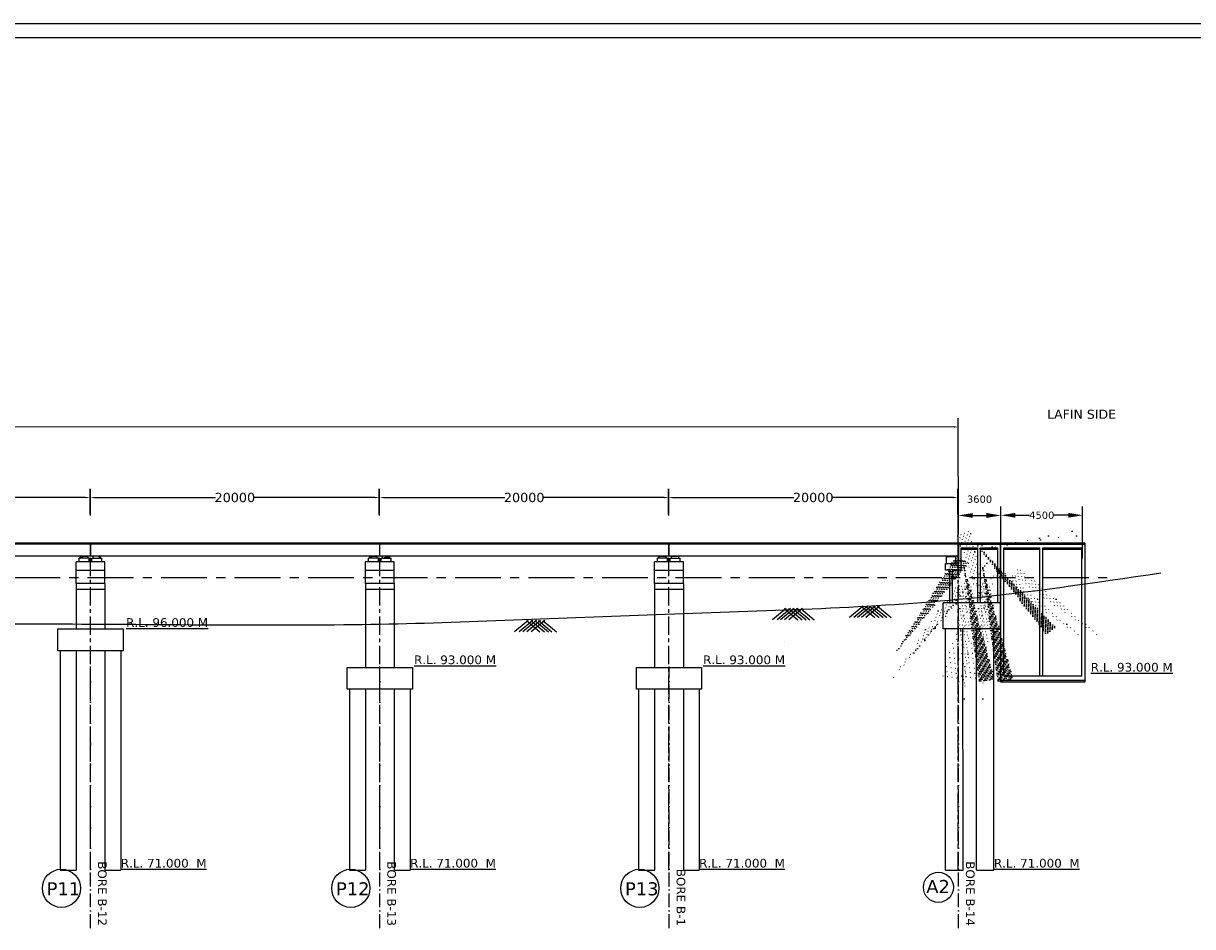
# Model space of a CAD drawing. Header units: millimetres. Extents: x -7746077780 to -3844657605, y -13315294818 to -6656873469.
# Tile 49 of 130: x -3872018682 to -3871978270, y -6657881999 to -6657850798. Entities that reach past the tile are written whole.
import ezdxf

# ---------------------------------------------------------------- set-up
doc = ezdxf.new("R2010")
doc.units = ezdxf.units.MM
doc.header["$MEASUREMENT"] = 0
doc.header["$PDMODE"] = 2
doc.linetypes.add('ACAD_ISO10W100', pattern=[18, 12, -3, 0, -3])
doc.linetypes.add('CENTER', pattern=[50.800000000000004, 31.75, -6.35, 6.35, -6.35])
for name, color, linetype in [('GROUND_LVL', 114, 'Continuous'), ('H.F.L.', 7, 'Continuous'), ('SECTION', 7, 'Continuous'), ('TEX', 6, 'Continuous'), ('TEXT', 7, 'Continuous')]:
    doc.layers.add(name, color=color, linetype=linetype)
doc.styles.get("Standard").update_dxf_attribs({"font": 'verdana.ttf', "height": 250})
doc.dimstyles.new('Copy of ISO-25--------4', dxfattribs={"dimtxt": 200, "dimasz": 150, "dimexe": 300, "dimexo": 300, "dimgap": 0.02, "dimtad": 0, "dimtih": 1, "dimtoh": 1, "dimdec": 0, "dimlfac": 4, "dimdsep": 46, "dimtxsty": 'Standard', "dimcen": 150, "dimclrd": 1, "dimclre": 1, "dimclrt": 1, "dimadec": 0, "dimazin": 0, "dimtfac": 1, "dimtdec": 0, "dimtmove": 2, "dimatfit": 3, "dimfxl": 0, "dimarcsym": 0})

# ---------------------------------------------------------------- blocks, each defined once
blk = doc.blocks.new('*D535')
at = {"layer": 'Defpoints', "color": 0, "ltscale": 20, "transparency": 16777216}
for p in [(-3871984897.550742, -6657867795.828533), (-3871986371.410625, -6657869567.013344), (-3871984897.550742, -6657870407.270473)]:
    blk.add_point(p, dxfattribs=at)
at = {"layer": 'TEX', "color": 1, "lineweight": -2, "ltscale": 20, "transparency": 16777216}
for p, q in [((-3871986371.410625, -6657869267.013344), (-3871986371.410625, -6657867495.828533)), ((-3871985871.410625, -6657867795.828533), (-3871985397.550742, -6657867795.828533)), ((-3871984897.550742, -6657870107.270473), (-3871984897.550742, -6657867495.828533))]:
    blk.add_line(p, q, dxfattribs=at)
at = {"layer": 'TEX', "color": 1, "ltscale": 20, "transparency": 16777216}
for points in [[(-3871985871.410625, -6657867712.4952), (-3871985871.410625, -6657867879.161866), (-3871986371.410625, -6657867795.828533)], [(-3871985397.550742, -6657867712.4952), (-3871985397.550742, -6657867879.161866), (-3871984897.550742, -6657867795.828533)]]:
    blk.add_solid(points, dxfattribs=at)
at = {"layer": 'TEX', "color": 1, "ltscale": 20, "transparency": 16777216, "insert": (-3871985634.480683, -6657867235.408862), "char_height": 250, "attachment_point": 5}
blk.add_mtext('3600', dxfattribs=at)
blk = doc.blocks.new('*D536')
at = {"layer": 'Defpoints', "color": 0, "ltscale": 20, "transparency": 16777216}
for p in [(-3871984897.550742, -6657867795.828533), (-3871982070.83326, -6657867789.879396), (-3871982070.83326, -6657869566.779974)]:
    blk.add_point(p, dxfattribs=at)
at = {"layer": 'TEX', "color": 1, "lineweight": -2, "ltscale": 20, "transparency": 16777216}
for p, q in [((-3871984897.550742, -6657867495.828533), (-3871984897.550742, -6657867489.879396)), ((-3871984397.550742, -6657867789.879396), (-3871983903.621, -6657867789.879396)), ((-3871982570.83326, -6657867789.879396), (-3871983064.763001, -6657867789.879396)), ((-3871982070.83326, -6657869266.779974), (-3871982070.83326, -6657867489.879396))]:
    blk.add_line(p, q, dxfattribs=at)
at = {"layer": 'TEX', "color": 1, "ltscale": 20, "transparency": 16777216}
for points in [[(-3871984397.550742, -6657867706.546063), (-3871984397.550742, -6657867873.212729), (-3871984897.550742, -6657867789.879396)], [(-3871982570.83326, -6657867706.546063), (-3871982570.83326, -6657867873.212729), (-3871982070.83326, -6657867789.879396)]]:
    blk.add_solid(points, dxfattribs=at)
at = {"layer": 'TEX', "color": 1, "ltscale": 20, "transparency": 16777216, "insert": (-3871983484.192, -6657867789.879396), "char_height": 250, "attachment_point": 5}
blk.add_mtext('4500', dxfattribs=at)
blk = doc.blocks.new('*D626')
at = {"layer": 'Defpoints', "color": 0, "ltscale": 20, "transparency": 16777216}
for p in [(-3872016379.489106, -6657867177.984943), (-3872026368.083372, -6657868099.06658), (-3872016379.489106, -6657868067.984943)]:
    blk.add_point(p, dxfattribs=at)
at = {"layer": 'TEX', "color": 1, "lineweight": -2, "ltscale": 20, "transparency": 16777216}
for p, q in [((-3872026368.083372, -6657867799.06658), (-3872026368.083372, -6657866877.984943)), ((-3872016379.489106, -6657867767.984943), (-3872016379.489106, -6657866877.984943)), ((-3872026218.083372, -6657867177.984943), (-3872022044.502998, -6657867177.984943)), ((-3872016529.489106, -6657867177.984943), (-3872020703.069479, -6657867177.984943))]:
    blk.add_line(p, q, dxfattribs=at)
at = {"layer": 'TEX', "color": 1, "ltscale": 20, "transparency": 16777216}
for points in [[(-3872026218.083372, -6657867152.984943), (-3872026218.083372, -6657867202.984943), (-3872026368.083372, -6657867177.984943)], [(-3872016529.489106, -6657867152.984943), (-3872016529.489106, -6657867202.984943), (-3872016379.489106, -6657867177.984943)]]:
    blk.add_solid(points, dxfattribs=at)
at = {"layer": 'TEX', "color": 1, "ltscale": 20, "transparency": 16777216, "insert": (-3872021373.786239, -6657867177.984943), "char_height": 250, "width": 3757.989820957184, "attachment_point": 5}
blk.add_mtext('{\\H1.2857x;20000}', dxfattribs=at)
blk = doc.blocks.new('*D627')
at = {"layer": 'Defpoints', "color": 0, "ltscale": 20, "transparency": 16777216}
for p in [(-3872006379.489105, -6657867177.984938), (-3872016368.083372, -6657868099.066574), (-3872006379.489105, -6657868067.984938)]:
    blk.add_point(p, dxfattribs=at)
at = {"layer": 'TEX', "color": 1, "lineweight": -2, "ltscale": 20, "transparency": 16777216}
for p, q in [((-3872016368.083372, -6657867799.066574), (-3872016368.083372, -6657866877.984938)), ((-3872006379.489105, -6657867767.984938), (-3872006379.489105, -6657866877.984938)), ((-3872016218.083372, -6657867177.984938), (-3872012044.502998, -6657867177.984938)), ((-3872006529.489105, -6657867177.984938), (-3872010703.069479, -6657867177.984938))]:
    blk.add_line(p, q, dxfattribs=at)
at = {"layer": 'TEX', "color": 1, "ltscale": 20, "transparency": 16777216}
for points in [[(-3872016218.083372, -6657867152.984938), (-3872016218.083372, -6657867202.984938), (-3872016368.083372, -6657867177.984938)], [(-3872006529.489105, -6657867152.984938), (-3872006529.489105, -6657867202.984938), (-3872006379.489105, -6657867177.984938)]]:
    blk.add_solid(points, dxfattribs=at)
at = {"layer": 'TEX', "color": 1, "ltscale": 20, "transparency": 16777216, "insert": (-3872011373.786239, -6657867177.984938), "char_height": 250, "width": 3757.989820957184, "attachment_point": 5}
blk.add_mtext('{\\H1.2857x;20000}', dxfattribs=at)
blk = doc.blocks.new('*D628')
at = {"layer": 'Defpoints', "color": 0, "ltscale": 20, "transparency": 16777216}
for p in [(-3871996379.489105, -6657867177.984939), (-3872006368.083372, -6657868099.066575), (-3871996379.489105, -6657868067.984939)]:
    blk.add_point(p, dxfattribs=at)
at = {"layer": 'TEX', "color": 1, "lineweight": -2, "ltscale": 20, "transparency": 16777216}
for p, q in [((-3872006368.083372, -6657867799.066575), (-3872006368.083372, -6657866877.984939)), ((-3871996379.489105, -6657867767.984939), (-3871996379.489105, -6657866877.984939)), ((-3872006218.083372, -6657867177.984939), (-3872002044.502998, -6657867177.984939)), ((-3871996529.489105, -6657867177.984939), (-3872000703.069479, -6657867177.984939))]:
    blk.add_line(p, q, dxfattribs=at)
at = {"layer": 'TEX', "color": 1, "ltscale": 20, "transparency": 16777216}
for points in [[(-3872006218.083372, -6657867152.984939), (-3872006218.083372, -6657867202.984939), (-3872006368.083372, -6657867177.984939)], [(-3871996529.489105, -6657867152.984939), (-3871996529.489105, -6657867202.984939), (-3871996379.489105, -6657867177.984939)]]:
    blk.add_solid(points, dxfattribs=at)
at = {"layer": 'TEX', "color": 1, "ltscale": 20, "transparency": 16777216, "insert": (-3872001373.786239, -6657867177.984939), "char_height": 250, "width": 3757.989820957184, "attachment_point": 5}
blk.add_mtext('{\\H1.2857x;20000}', dxfattribs=at)
blk = doc.blocks.new('*D629')
at = {"layer": 'Defpoints', "color": 0, "ltscale": 20, "transparency": 16777216}
for p in [(-3871986389.489078, -6657867177.984943), (-3871996378.083344, -6657868099.06658), (-3871986389.489078, -6657868067.984943)]:
    blk.add_point(p, dxfattribs=at)
at = {"layer": 'TEX', "color": 1, "lineweight": -2, "ltscale": 20, "transparency": 16777216}
for p, q in [((-3871996378.083344, -6657867799.06658), (-3871996378.083344, -6657866877.984943)), ((-3871986389.489078, -6657867767.984943), (-3871986389.489078, -6657866877.984943)), ((-3871996228.083344, -6657867177.984943), (-3871992054.502971, -6657867177.984943)), ((-3871986539.489078, -6657867177.984943), (-3871990713.069451, -6657867177.984943))]:
    blk.add_line(p, q, dxfattribs=at)
at = {"layer": 'TEX', "color": 1, "ltscale": 20, "transparency": 16777216}
for points in [[(-3871996228.083344, -6657867152.984943), (-3871996228.083344, -6657867202.984943), (-3871996378.083344, -6657867177.984943)], [(-3871986539.489078, -6657867152.984943), (-3871986539.489078, -6657867202.984943), (-3871986389.489078, -6657867177.984943)]]:
    blk.add_solid(points, dxfattribs=at)
at = {"layer": 'TEX', "color": 1, "ltscale": 20, "transparency": 16777216, "insert": (-3871991383.786211, -6657867177.984943), "char_height": 250, "width": 3757.989820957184, "attachment_point": 5}
blk.add_mtext('{\\H1.2857x;20000}', dxfattribs=at)
blk = doc.blocks.new('*D630')
at = {"layer": 'Defpoints', "color": 0, "ltscale": 20, "transparency": 16777216}
for p in [(-3871986367.617583, -6657864737.818651), (-3872126350.004935, -6657868789.066581), (-3871986366.533581, -6657868751.258024)]:
    blk.add_point(p, dxfattribs=at)
at = {"layer": 'TEX', "color": 1, "lineweight": -2, "ltscale": 20, "transparency": 16777216}
for p, q in [((-3872126350.085963, -6657868489.066592), (-3872126351.169965, -6657864475.627217)), ((-3871986366.614609, -6657868451.258036), (-3871986367.698611, -6657864437.818662)), ((-3872126201.088942, -6657864775.586693), (-3872076129.18158, -6657864762.062621)), ((-3871986517.617577, -6657864737.859165), (-3872036589.524941, -6657864751.383237))]:
    blk.add_line(p, q, dxfattribs=at)
at = {"layer": 'TEX', "color": 1, "ltscale": 20, "transparency": 16777216}
for points in [[(-3872126201.095694, -6657864750.586694), (-3872126201.08219, -6657864800.586692), (-3872126351.088937, -6657864775.627207)], [(-3871986517.624329, -6657864712.859166), (-3871986517.610825, -6657864762.859164), (-3871986367.617583, -6657864737.818651)]]:
    blk.add_solid(points, dxfattribs=at)
at = {"layer": 'TEX', "color": 1, "ltscale": 20, "transparency": 16777216, "insert": (-3872056359.35326, -6657864756.722929), "char_height": 250, "width": 54045.81381654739, "attachment_point": 5}
blk.add_mtext('{\\H2.2857x;TOTAL LENGTH OF BRIDGE BETWEEN FACE OF DIRT WALL = 280.000 M. ( 14 SPAN OF 20.000 M. )}', dxfattribs=at)

msp = doc.modelspace()

# ---------------------------------------------------------------- hatches: boundary and pattern name
at = {"linetype": 'Continuous', "ltscale": 0.05}
h = msp.add_hatch(dxfattribs=at)
h.set_pattern_fill('ANSI31', color=252, scale=100, style=0)
h.set_pattern_definition([(45, (-671753.3322410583, -638373.7280750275), (-8.838834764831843, 8.838834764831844), [])])
h.paths.add_polyline_path([(-3872016456.42355, -6657869201.513692), (-3872016456.42355, -6657869276.513692), (-3872016631.42355, -6657869276.51369), (-3872016631.42355, -6657869201.51369)])
h.paths.add_polyline_path([(-3872016631.42355, -6657869276.513692), (-3872016706.42355, -6657869276.513692), (-3872016706.42355, -6657869201.51369), (-3872016631.42355, -6657869201.51369)])
h = msp.add_hatch(dxfattribs=at)
h.set_pattern_fill('ANSI31', color=252, scale=100, style=0)
h.set_pattern_definition([(45.00000000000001, (-1935484086.260648, -3329047753.797574), (-8.838834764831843, 8.838834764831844), [])])
h.paths.add_polyline_path([(-3872016266.397799, -6657869201.513692), (-3872016266.397799, -6657869276.513692), (-3872016091.397799, -6657869276.51369), (-3872016091.397799, -6657869201.51369)])
h.paths.add_polyline_path([(-3872016091.397799, -6657869276.513692), (-3872016016.397799, -6657869276.513692), (-3872016016.397799, -6657869201.51369), (-3872016091.397799, -6657869201.51369)])
h = msp.add_hatch(dxfattribs=at)
h.set_pattern_fill('ANSI31', color=252, scale=100, style=0)
h.set_pattern_definition([(45, (-661753.3322410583, -638373.7280435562), (-8.838834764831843, 8.838834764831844), [])])
h.paths.add_polyline_path([(-3872006456.42355, -6657869201.51366), (-3872006456.42355, -6657869276.51366), (-3872006631.42355, -6657869276.513659), (-3872006631.42355, -6657869201.513659)])
h.paths.add_polyline_path([(-3872006631.42355, -6657869276.51366), (-3872006706.42355, -6657869276.51366), (-3872006706.42355, -6657869201.513659), (-3872006631.42355, -6657869201.513659)])
h = msp.add_hatch(dxfattribs=at)
h.set_pattern_fill('ANSI31', color=252, scale=100, style=0)
h.set_pattern_definition([(45.00000000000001, (-1935474086.260648, -3329047753.797543), (-8.838834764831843, 8.838834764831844), [])])
h.paths.add_polyline_path([(-3872006266.397799, -6657869201.51366), (-3872006266.397799, -6657869276.51366), (-3872006091.397799, -6657869276.513659), (-3872006091.397799, -6657869201.513659)])
h.paths.add_polyline_path([(-3872006091.397799, -6657869276.51366), (-3872006016.397799, -6657869276.51366), (-3872006016.397799, -6657869201.513659), (-3872006091.397799, -6657869201.513659)])
h = msp.add_hatch(dxfattribs=at)
h.set_pattern_fill('ANSI31', color=252, scale=100, style=0)
h.set_pattern_definition([(45, (-651763.332212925, -638373.7280445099), (-8.838834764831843, 8.838834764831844), [])])
h.paths.add_polyline_path([(-3871996466.423522, -6657869201.513661), (-3871996466.423522, -6657869276.513661), (-3871996641.423522, -6657869276.513659), (-3871996641.423522, -6657869201.513659)])
h.paths.add_polyline_path([(-3871996641.423522, -6657869276.513661), (-3871996716.423522, -6657869276.513661), (-3871996716.423522, -6657869201.513659), (-3871996641.423522, -6657869201.513659)])
h = msp.add_hatch(dxfattribs=at)
h.set_pattern_fill('ANSI31', color=252, scale=100, style=0)
h.set_pattern_definition([(45.00000000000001, (-1935464096.26062, -3329047753.797544), (-8.838834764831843, 8.838834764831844), [])])
h.paths.add_polyline_path([(-3871996276.39777, -6657869201.513661), (-3871996276.39777, -6657869276.513661), (-3871996101.39777, -6657869276.513659), (-3871996101.39777, -6657869201.513659)])
h.paths.add_polyline_path([(-3871996101.39777, -6657869276.513661), (-3871996026.39777, -6657869276.513661), (-3871996026.39777, -6657869201.513659), (-3871996101.39777, -6657869201.513659)])
for points in [[(-3871986716.706378, -6657869201.513661), (-3871986616.706377, -6657869201.51366), (-3871986616.706378, -6657869223.51366), (-3871986716.706378, -6657869223.51366)], [(-3871986516.706377, -6657869201.513661), (-3871986616.706377, -6657869201.51366), (-3871986616.706377, -6657869223.51366), (-3871986516.706377, -6657869223.51366)]]:
    msp.add_hatch(color=251, dxfattribs=at).paths.add_polyline_path(points)
at = {"layer": 'TEX', "ltscale": 20}
h = msp.add_hatch(dxfattribs=at)
h.set_pattern_fill('AR-CONC', color=251, scale=15, style=0)
h.set_pattern_definition([(49.99999999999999, (41171.31853437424, -605232.241350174), (107.589027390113, -9.412820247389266), [11.25, -123.75]), (355, (41171.31853437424, -605232.241350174), (-20.81270004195, 112.8288200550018), [9, -99]), (100.45144446, (41180.28428649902, -605233.0257520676), (86.77632700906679, 103.4159986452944), [9.561028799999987, -105.1713167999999]), (46.18420000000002, (41171.31853437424, -605202.241350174), (160.0861996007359, -24.82789211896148), [16.87499999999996, -185.6249999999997]), (96.63563549, (41184.6590461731, -605204.3103466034), (140.1992918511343, 146.1177901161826), [14.3415513, -157.757064]), (351.1841639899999, (41171.31853437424, -605202.241350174), (140.199291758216, 146.1177900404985), [13.5, -148.50000015]), (21, (41186.31853437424, -605209.741350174), (89.53605781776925, -60.39283359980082), [11.25, -123.75]), (326.0000000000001, (41186.31853437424, -605209.741350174), (36.49729978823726, 108.772506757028), [9, -99]), (71.45144474, (41193.77987241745, -605214.7740859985), (126.0333565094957, 48.37967292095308), [9.5610285, -105.1713168]), (37.50000000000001, (41171.31853437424, -605232.241350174), (1.8239782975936, 49.93407807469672), [0, -97.8, 0, -100.5, 0, -99.375]), (7.499999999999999, (41171.31853437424, -605232.241350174), (39.46043061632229, 59.16175678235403), [0, -57.3, 0, -95.55, 0, -37.875]), (327.5, (41137.86853456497, -605232.241350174), (80.07336542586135, -3.383230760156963), [0, -37.5, 0, -117, 0, -155.25]), (317.5, (41122.86853456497, -605232.241350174), (87.47792540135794, 15.01574734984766), [0, -48.75, 0, -77.69999999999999, 0, -110.25])])
h.paths.add_polyline_path([(-3871985709.66342, -6657868913.780752), (-3871986266.53358, -6657868913.780751), (-3871986266.533486, -6657868963.780752), (-3871985709.663416, -6657868963.780752)])
h = msp.add_hatch(dxfattribs=at)
h.set_pattern_fill('AR-CONC', color=251, scale=15, style=0)
h.set_pattern_definition([(49.99999999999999, (41815.30234050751, -605232.2034330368), (107.589027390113, -9.412820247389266), [11.25, -123.75]), (355, (41815.30234050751, -605232.2034330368), (-20.81270004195, 112.8288200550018), [9, -99]), (100.45144446, (41824.26809263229, -605232.9878349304), (86.77632700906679, 103.4159986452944), [9.561028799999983, -105.1713167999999]), (46.18420000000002, (41815.30234050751, -605202.2034330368), (160.0861996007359, -24.82789211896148), [16.87499999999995, -185.6249999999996]), (96.63563549, (41828.64285230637, -605204.2724294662), (140.1992918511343, 146.1177901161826), [14.3415513, -157.757064]), (351.1841639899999, (41815.30234050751, -605202.2034330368), (140.199291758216, 146.1177900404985), [13.5, -148.50000015]), (21, (41830.30234050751, -605209.7034330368), (89.53605781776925, -60.39283359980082), [11.25, -123.75]), (326.0000000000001, (41830.30234050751, -605209.7034330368), (36.49729978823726, 108.772506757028), [9, -99]), (71.45144474, (41837.76367855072, -605214.7361688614), (126.0333565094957, 48.37967292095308), [9.5610285, -105.1713168]), (37.50000000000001, (41815.30234050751, -605232.2034330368), (1.8239782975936, 49.93407807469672), [0, -97.8, 0, -100.5, 0, -99.375]), (7.499999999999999, (41815.30234050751, -605232.2034330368), (39.46043061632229, 59.16175678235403), [0, -57.3, 0, -95.55, 0, -37.875]), (327.5, (41781.85234069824, -605232.2034330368), (80.07336542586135, -3.383230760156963), [0, -37.5, 0, -117, 0, -155.25]), (317.5, (41766.85234069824, -605232.2034330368), (87.47792540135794, 15.01574734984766), [0, -48.75, 0, -77.69999999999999, 0, -110.25])])
h.paths.add_polyline_path([(-3871985065.679614, -6657868913.742835), (-3871985622.549774, -6657868913.742834), (-3871985622.54968, -6657868963.742835), (-3871985065.67961, -6657868963.742835)])
h = msp.add_hatch(dxfattribs=at)
h.set_pattern_fill('AR-CONC', color=251, scale=15, style=0)
h.set_pattern_definition([(130, (-5808009688.593239, -3329160627.147797), (-107.589027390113, -9.412820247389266), [11.25, -123.75]), (185, (-5808009688.593239, -3329160627.147797), (20.81270004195, 112.8288200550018), [9, -99]), (79.54860000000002, (-5808009697.55899, -3329160627.932198), (-86.77640725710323, 103.415931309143), [9.561028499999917, -105.1713167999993]), (133.8158, (-5808009688.593239, -3329160597.147797), (-160.0861572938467, -24.82785214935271), [16.875, -185.625]), (83.3644, (-5808009701.93375, -3329160599.216793), (-140.1994058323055, 146.1176806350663), [14.34154319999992, -157.7569499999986]), (188.8158, (-5808009688.593239, -3329160597.147797), (-140.1992917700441, 146.1177901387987), [13.49999999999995, -148.4999999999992]), (159, (-5808009703.593239, -3329160604.647797), (-89.53605781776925, -60.39283359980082), [11.25, -123.75]), (214, (-5808009703.593239, -3329160604.647797), (-36.49729978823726, 108.772506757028), [9, -99]), (108.5485999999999, (-5808009711.054573, -3329160609.680538), (-126.0333942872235, 48.37957450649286), [9.561028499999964, -105.1713167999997]), (142.5, (-5808009688.593239, -3329160627.147797), (-1.8239782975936, 49.93407807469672), [0, -97.8, 0, -100.5, 0, -99.375]), (172.5, (-5808009688.593239, -3329160627.147797), (-39.46043061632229, 59.16175678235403), [0, -57.3, 0, -95.55, 0, -37.875]), (212.5, (-5808009655.143238, -3329160627.147797), (-80.07336542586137, -3.38323076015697), [0, -37.4999999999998, 0, -116.9999999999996, 0, -155.2499999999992]), (222.5, (-5808009640.143238, -3329160627.147797), (-87.47792540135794, 15.01574734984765), [0, -48.75, 0, -77.69999999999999, 0, -110.25])])
h.paths.add_polyline_path([(-3871982847.550744, -6657868913.594892), (-3871982097.550745, -6657868913.78075), (-3871982097.550744, -6657868963.780749), (-3871983447.550745, -6657868963.780749), (-3871983447.550745, -6657868913.594892), (-3871982847.550744, -6657868913.780749)])
h.paths.add_polyline_path([(-3871983547.550745, -6657868913.780748), (-3871983547.550745, -6657868963.780748), (-3871984797.550741, -6657868963.780751), (-3871984797.550741, -6657868913.594892)])
h = msp.add_hatch(dxfattribs=at)
h.set_pattern_fill('AR-CONC', color=251, scale=15, style=0)
h.set_pattern_definition([(130, (-5808009688.593237, -3329160652.147799), (-107.589027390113, -9.412820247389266), [11.25, -123.75]), (185, (-5808009688.593237, -3329160652.147799), (20.81270004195, 112.8288200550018), [9, -99]), (79.54860000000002, (-5808009697.55899, -3329160652.932199), (-86.77640725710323, 103.415931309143), [9.561028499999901, -105.1713167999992]), (133.8158, (-5808009688.593237, -3329160622.147799), (-160.0861572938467, -24.82785214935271), [16.875, -185.625]), (83.3644, (-5808009701.93375, -3329160624.216794), (-140.1994058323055, 146.1176806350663), [14.3415431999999, -157.7569499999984]), (188.8158, (-5808009688.593237, -3329160622.147799), (-140.1992917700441, 146.1177901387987), [13.49999999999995, -148.4999999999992]), (159, (-5808009703.593237, -3329160629.647799), (-89.53605781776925, -60.39283359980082), [11.25, -123.75]), (214, (-5808009703.593237, -3329160629.647799), (-36.49729978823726, 108.772506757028), [9, -99]), (108.5485999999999, (-5808009711.054573, -3329160634.68054), (-126.0333942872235, 48.37957450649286), [9.561028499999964, -105.1713167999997]), (142.5, (-5808009688.593237, -3329160652.147799), (-1.8239782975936, 49.93407807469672), [0, -97.8, 0, -100.5, 0, -99.375]), (172.5, (-5808009688.593237, -3329160652.147799), (-39.46043061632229, 59.16175678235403), [0, -57.3, 0, -95.55, 0, -37.875]), (212.5, (-5808009655.143238, -3329160652.147799), (-80.07336542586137, -3.38323076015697), [0, -37.4999999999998, 0, -116.9999999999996, 0, -155.2499999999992]), (222.5, (-5808009640.143238, -3329160652.147799), (-87.47792540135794, 15.01574734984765), [0, -48.75, 0, -77.69999999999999, 0, -110.25])])
h.paths.add_polyline_path([(-3871981986.137475, -6657873551.258026), (-3871984897.55074, -6657873551.258024), (-3871984897.55074, -6657873501.258025), (-3871981986.137475, -6657873501.258025)])

# ---------------------------------------------------------------- linework, layer by layer
at = {"color": 252, "linetype": 'Continuous', "ltscale": 0.05}
for p, q in [((-3872016366.410647, -6657868751.491404), (-3872023856.410647, -6657868751.491404)), ((-3872016366.410648, -6657868789.066565), (-3872023856.410647, -6657868789.066563)), ((-3872016366.410675, -6657869201.303238), (-3872016366.410675, -6657868751.491412)), ((-3872016366.410667, -6657869201.303249), (-3872016366.410666, -6657868751.491412)), ((-3872016366.410646, -6657869201.513672), (-3872016366.410646, -6657868751.491404)), ((-3872013866.410648, -6657868751.491424), (-3872016356.410684, -6657868751.491423)), ((-3872016356.410683, -6657869201.5137), (-3872016356.410684, -6657868751.491426)), ((-3872013866.410647, -6657868751.491426), (-3872016356.410684, -6657868751.491426)), ((-3872013866.410649, -6657868789.066585), (-3872016356.410684, -6657868789.066586)), ((-3872013866.410648, -6657868789.066586), (-3872016356.410684, -6657868789.066586)), ((-3872016356.410675, -6657869201.513693), (-3872016356.410675, -6657868751.491426)), ((-3872006366.410647, -6657868751.491424), (-3872013856.410647, -6657868751.491424)), ((-3872006366.410648, -6657868789.066585), (-3872013856.410647, -6657868789.066583)), ((-3872006366.410675, -6657869201.303206), (-3872006366.410675, -6657868751.491381)), ((-3872006366.410667, -6657869201.303218), (-3872006366.410666, -6657868751.491381)), ((-3872006366.410646, -6657869201.513692), (-3872006366.410646, -6657868751.491424)), ((-3872003866.410648, -6657868751.491392), (-3872006356.410684, -6657868751.491391)), ((-3872003866.410647, -6657868751.491394), (-3872006356.410684, -6657868751.491394)), ((-3872006356.410683, -6657869201.513669), (-3872006356.410684, -6657868751.491395)), ((-3872003866.410649, -6657868789.066553), (-3872006356.410684, -6657868789.066554)), ((-3872003866.410648, -6657868789.066555), (-3872006356.410684, -6657868789.066555)), ((-3872006356.410675, -6657869201.513661), (-3872006356.410675, -6657868751.491395)), ((-3871996366.410647, -6657868751.491392), (-3872003856.410647, -6657868751.491392)), ((-3871996366.410648, -6657868789.066553), (-3872003856.410647, -6657868789.066551)), ((-3871996376.410647, -6657869201.303207), (-3871996376.410647, -6657868751.491382)), ((-3871996376.410639, -6657869201.303219), (-3871996376.410638, -6657868751.491382)), ((-3871996376.410618, -6657869201.51363), (-3871996376.410618, -6657868751.491362)), ((-3871993876.41062, -6657868751.491393), (-3871996366.410656, -6657868751.491392)), ((-3871993876.410619, -6657868751.491395), (-3871996366.410656, -6657868751.491395)), ((-3871993876.410621, -6657868789.066554), (-3871996366.410656, -6657868789.066555)), ((-3871993876.41062, -6657868789.066556), (-3871996366.410656, -6657868789.066556)), ((-3871996366.410655, -6657869201.51367), (-3871996366.410655, -6657868751.491396)), ((-3871996366.410646, -6657869201.513662), (-3871996366.410647, -6657868751.491396)), ((-3871986376.410619, -6657868751.491393), (-3871993866.410619, -6657868751.491393)), ((-3871986376.41062, -6657868789.066554), (-3871993866.410619, -6657868789.066552)), ((-3871986376.410618, -6657869201.513661), (-3871986376.410618, -6657868751.491393)), ((-3871984907.550742, -6657868751.258033), (-3871986366.533581, -6657868751.258031)), ((-3871984907.550739, -6657868788.83319), (-3871986366.533503, -6657868788.833189)), ((-3871981997.550745, -6657868751.258033), (-3871984897.550742, -6657868751.258033)), ((-3871981986.137473, -6657868788.833192), (-3871984897.550739, -6657868788.83319)), ((-3872016366.410647, -6657869201.513672), (-3872023856.410647, -6657869201.513674)), ((-3872016861.410676, -6657870151.35358), (-3872016861.410676, -6657869401.353581)), ((-3872015861.410674, -6657869401.353581), (-3872016861.410676, -6657869401.353581)), ((-3872016036.410675, -6657869401.353581), (-3872016811.410675, -6657869401.353581)), ((-3872016406.410675, -6657869276.51369), (-3872016756.436424, -6657869276.51369)), ((-3872016756.436424, -6657869401.353581), (-3872016756.436424, -6657869276.51369)), ((-3872016706.42355, -6657869276.51369), (-3872016706.42355, -6657869201.51369)), ((-3872016706.42355, -6657869201.51369), (-3872016456.423549, -6657869201.51369)), ((-3872016456.42355, -6657869276.513692), (-3872016456.42355, -6657869201.513692)), ((-3872016406.410675, -6657869401.353581), (-3872016406.410675, -6657869276.51369)), ((-3872013866.410648, -6657869201.513692), (-3872016356.410684, -6657869201.513692)), ((-3872013866.410647, -6657869201.513694), (-3872016356.410684, -6657869201.513694)), ((-3872016316.410673, -6657869276.51369), (-3872015966.384924, -6657869276.51369)), ((-3872016316.410673, -6657869401.353581), (-3872016316.410673, -6657869276.51369)), ((-3872016266.397799, -6657869276.513692), (-3872016266.397799, -6657869201.513692)), ((-3872016016.397799, -6657869276.51369), (-3872016016.397799, -6657869201.51369)), ((-3872015966.384924, -6657869401.353581), (-3872015966.384924, -6657869276.51369)), ((-3872015861.410674, -6657870151.353581), (-3872015861.410674, -6657869401.353581)), ((-3872006366.410647, -6657869201.513692), (-3872013856.410647, -6657869201.513694)), ((-3872006861.410676, -6657870151.353549), (-3872006861.410676, -6657869401.35355)), ((-3872005861.410674, -6657869401.35355), (-3872006861.410676, -6657869401.35355)), ((-3872006036.410675, -6657869401.35355), (-3872006811.410675, -6657869401.35355)), ((-3872006406.410675, -6657869276.513659), (-3872006756.436424, -6657869276.513659)), ((-3872006756.436424, -6657869401.35355), (-3872006756.436424, -6657869276.513659)), ((-3872006706.42355, -6657869276.513659), (-3872006706.42355, -6657869201.513659)), ((-3872006706.42355, -6657869201.513659), (-3872006456.423549, -6657869201.513659)), ((-3872006456.42355, -6657869276.51366), (-3872006456.42355, -6657869201.51366)), ((-3872006406.410675, -6657869401.35355), (-3872006406.410675, -6657869276.513659)), ((-3872003866.410648, -6657869201.51366), (-3872006356.410684, -6657869201.51366)), ((-3872003866.410647, -6657869201.513662), (-3872006356.410684, -6657869201.513662)), ((-3872006316.410673, -6657869276.513659), (-3872005966.384924, -6657869276.513659)), ((-3872006316.410673, -6657869401.35355), (-3872006316.410673, -6657869276.513659)), ((-3872006266.397799, -6657869276.51366), (-3872006266.397799, -6657869201.51366)), ((-3872006016.397799, -6657869276.513659), (-3872006016.397799, -6657869201.513659)), ((-3872005966.384924, -6657869401.35355), (-3872005966.384924, -6657869276.513659)), ((-3872005861.410674, -6657870151.35355), (-3872005861.410674, -6657869401.35355)), ((-3871996366.410647, -6657869201.51366), (-3872003856.410647, -6657869201.513662)), ((-3871996871.410647, -6657870151.35355), (-3871996871.410647, -6657869401.353551)), ((-3871995871.410645, -6657869401.353551), (-3871996871.410647, -6657869401.353551)), ((-3871996046.410647, -6657869401.353551), (-3871996821.410647, -6657869401.353551)), ((-3871996416.410647, -6657869276.513659), (-3871996766.436396, -6657869276.513659)), ((-3871996766.436396, -6657869401.353551), (-3871996766.436396, -6657869276.513659)), ((-3871996716.423522, -6657869276.513659), (-3871996716.423522, -6657869201.513659)), ((-3871996716.423522, -6657869201.513659), (-3871996466.423521, -6657869201.513659)), ((-3871996466.423522, -6657869276.513661), (-3871996466.423522, -6657869201.513661)), ((-3871996416.410647, -6657869401.353551), (-3871996416.410647, -6657869276.513659)), ((-3871993876.41062, -6657869201.513661), (-3871996366.410656, -6657869201.513661)), ((-3871993876.410619, -6657869201.513663), (-3871996366.410656, -6657869201.513663)), ((-3871996326.410645, -6657869276.513659), (-3871995976.384896, -6657869276.513659)), ((-3871996326.410645, -6657869401.353551), (-3871996326.410645, -6657869276.513659)), ((-3871996276.39777, -6657869276.513661), (-3871996276.39777, -6657869201.513661)), ((-3871996026.39777, -6657869276.513659), (-3871996026.39777, -6657869201.513659)), ((-3871995976.384896, -6657869401.353551), (-3871995976.384896, -6657869276.513659)), ((-3871995871.410645, -6657870151.353551), (-3871995871.410645, -6657869401.353551)), ((-3871986376.410619, -6657869201.513661), (-3871993866.410619, -6657869201.513663)), ((-3872015861.410673, -6657869701.353582), (-3872016861.410676, -6657869701.353582)), ((-3872005861.410673, -6657869701.353551), (-3872006861.410676, -6657869701.353551)), ((-3871995871.410645, -6657869701.353552), (-3871996871.410647, -6657869701.353552)), ((-3872015861.410674, -6657870151.353582), (-3872016861.410676, -6657870151.353581)), ((-3872016861.410676, -6657870151.353581), (-3872016861.410676, -6657871717.399937)), ((-3872015861.410674, -6657870151.353582), (-3872015861.410674, -6657871717.399937)), ((-3872005861.410674, -6657870151.353551), (-3872006861.410676, -6657870151.35355)), ((-3872006861.410676, -6657870151.35355), (-3872006861.410676, -6657873051.476352)), ((-3872005861.410674, -6657870151.353551), (-3872005861.410674, -6657873051.476352)), ((-3871995871.410645, -6657870151.353552), (-3871996871.410647, -6657870151.353551)), ((-3871996871.410647, -6657870151.353551), (-3871996871.410647, -6657873051.476353)), ((-3871995871.410645, -6657870151.353552), (-3871995871.410645, -6657873051.476353)), ((-3872015861.410674, -6657870351.353581), (-3872016861.410675, -6657870351.353585)), ((-3872005861.410674, -6657870351.35355), (-3872006861.410675, -6657870351.353554)), ((-3871995871.410645, -6657870351.353551), (-3871996871.410647, -6657870351.353555)), ((-3872017411.410676, -6657872467.399916), (-3872017411.410666, -6657880050.733249)), ((-3872016861.410672, -6657872467.399916), (-3872016861.410672, -6657880050.733249)), ((-3872015861.410677, -6657872467.399916), (-3872015861.410675, -6657880050.733249)), ((-3872015311.410678, -6657872467.399916), (-3872015311.410674, -6657880050.733249)), ((-3872007411.410674, -6657873801.476351), (-3872007411.410666, -6657880050.733249)), ((-3872006861.410672, -6657873801.476351), (-3872006861.410672, -6657880050.733249)), ((-3872005861.410676, -6657873801.476351), (-3872005861.410675, -6657880050.733249)), ((-3872005311.410677, -6657873801.476351), (-3872005311.410674, -6657880050.733249)), ((-3871997421.410646, -6657873801.476352), (-3871997421.410642, -6657880050.73325)), ((-3871996871.410644, -6657873801.476352), (-3871996871.410644, -6657880050.73325)), ((-3871995871.410648, -6657873801.476352), (-3871995871.410647, -6657880050.733246)), ((-3871995321.410649, -6657873801.476352), (-3871995321.410647, -6657880050.733246))]:
    msp.add_line(p, q, dxfattribs=at)
at = {"color": 251, "ltscale": 0.05}
for p, q in [((-3871986366.533581, -6657868751.258024), (-3871984907.550743, -6657868751.258023)), ((-3871986366.533581, -6657868788.837025), (-3871984907.550743, -6657868788.837024)), ((-3871986366.53358, -6657868751.258025), (-3871984907.550742, -6657868751.258023)), ((-3871986366.53358, -6657868788.837025), (-3871984907.550742, -6657868788.837024)), ((-3871984897.550742, -6657868751.258023), (-3871981986.137473, -6657868751.258023)), ((-3871984897.550742, -6657868788.837024), (-3871981986.137473, -6657868788.837024)), ((-3871986816.53214, -6657869451.500734), (-3871986366.53214, -6657869451.500734)), ((-3871986666.706377, -6657869681.494295), (-3871986816.53214, -6657869681.494295)), ((-3871986566.706377, -6657869681.494294), (-3871986266.53214, -6657869681.494294))]:
    msp.add_line(p, q, dxfattribs=at)
at = {"color": 251}
for p, q in [((-3871986266.533581, -6657868913.594893), (-3871985709.663418, -6657868913.594894)), ((-3871986266.533581, -6657868963.780752), (-3871985709.663413, -6657868963.780752)), ((-3871986266.53358, -6657868913.780751), (-3871985709.663418, -6657868913.780752)), ((-3871986216.707816, -6657868913.780751), (-3871985709.663418, -6657868913.780749)), ((-3871985709.66342, -6657868913.594894), (-3871985709.663276, -6657870814.051513)), ((-3871985609.663419, -6657868913.594893), (-3871985007.550743, -6657868913.594892)), ((-3871985609.663419, -6657868913.594894), (-3871985007.550742, -6657868913.594893)), ((-3871985609.663418, -6657868913.594893), (-3871985609.663276, -6657870814.051513)), ((-3871985609.663418, -6657868913.780749), (-3871985007.550743, -6657868913.780749)), ((-3871985609.663418, -6657868913.780751), (-3871985007.550743, -6657868913.780751)), ((-3871985609.663414, -6657868963.780749), (-3871985228.7004, -6657868963.780749)), ((-3871985609.663414, -6657868963.780752), (-3871985007.550743, -6657868963.780751)), ((-3871985007.550601, -6657870814.051513), (-3871985007.550743, -6657868916.905128)), ((-3871984897.55059, -6657870844.051535), (-3871984897.550742, -6657868751.258023)), ((-3871984797.550744, -6657873351.258024), (-3871984797.550741, -6657868913.594892)), ((-3871984797.550741, -6657868913.594892), (-3871983547.550745, -6657868913.594892)), ((-3871984797.550741, -6657868913.780749), (-3871983547.550745, -6657868913.780748)), ((-3871984797.550741, -6657868963.780751), (-3871983547.550745, -6657868963.780748)), ((-3871983547.550744, -6657873351.258024), (-3871983547.550745, -6657868913.594892)), ((-3871983447.550744, -6657873351.258024), (-3871983447.550745, -6657868913.594892)), ((-3871983447.550745, -6657868913.780749), (-3871982097.550745, -6657868913.78075)), ((-3871983447.550745, -6657868963.780749), (-3871982097.550744, -6657868963.780749)), ((-3871983422.550745, -6657868913.594892), (-3871982747.550745, -6657868913.594892)), ((-3871982097.550743, -6657873351.258024), (-3871982097.550745, -6657868913.594892)), ((-3871982096.137473, -6657872554.390872), (-3871982096.137474, -6657868919.227736)), ((-3871981986.137475, -6657872639.113124), (-3871981986.137473, -6657868753.580631)), ((-3871986816.53214, -6657869681.494295), (-3871986816.53214, -6657869451.500734)), ((-3871986666.707508, -6657870814.051513), (-3871986666.706377, -6657869681.261978)), ((-3871986566.707508, -6657870814.051513), (-3871986566.706377, -6657869681.494294)), ((-3871986896.706217, -6657871714.051513), (-3871986896.706217, -6657870814.051513)), ((-3871981986.137475, -6657872564.051526), (-3871981986.137475, -6657871651.906624)), ((-3871983222.550743, -6657873351.258026), (-3871984797.550745, -6657873351.258024)), ((-3871982097.550743, -6657873351.258024), (-3871983447.550743, -6657873351.258024)), ((-3871981986.137475, -6657873501.258025), (-3871984897.550744, -6657873501.258026)), ((-3871981986.137475, -6657873551.258026), (-3871984897.55074, -6657873551.258024))]:
    msp.add_line(p, q, dxfattribs=at)
at = {"color": 251, "linetype": 'Continuous', "ltscale": 0.05}
for p, q in [((-3871986454.206377, -6657869223.513661), (-3871986779.206377, -6657869223.513661)), ((-3871986616.706377, -6657869201.51366), (-3871986716.706378, -6657869201.51366)), ((-3871986716.706378, -6657869201.513661), (-3871986716.706378, -6657869223.51366)), ((-3871986616.706377, -6657869201.51366), (-3871986516.706377, -6657869201.51366)), ((-3871986616.706377, -6657869201.513661), (-3871986616.706377, -6657869223.51366)), ((-3871986616.706377, -6657869201.513661), (-3871986616.706377, -6657869223.51366)), ((-3871986516.706377, -6657869201.513661), (-3871986516.706377, -6657869223.51366)), ((-3871986808.806223, -6657880050.733249), (-3871986808.806224, -6657871714.051514)), ((-3871986196.05059, -6657880050.733249), (-3871986207.334641, -6657871714.051513)), ((-3871985735.175912, -6657880050.733249), (-3871985735.175914, -6657871714.051512)), ((-3871985135.175912, -6657880050.73325), (-3871985135.175913, -6657871714.051512)), ((-3872017411.410667, -6657880050.733274), (-3872016861.410669, -6657880050.733275)), ((-3872015861.410672, -6657880050.733274), (-3872015311.410672, -6657880050.733275)), ((-3872007411.410666, -6657880050.733249), (-3872006861.410668, -6657880050.73325)), ((-3872005861.410671, -6657880050.733249), (-3872005311.410671, -6657880050.73325)), ((-3871997421.410642, -6657880050.73325), (-3871996871.410644, -6657880050.733251)), ((-3871995871.410647, -6657880050.73325), (-3871995321.410647, -6657880050.733251)), ((-3871986813.332241, -6657880050.733249), (-3871986196.05059, -6657880050.733249)), ((-3871985735.175912, -6657880051.175305), (-3871985135.175912, -6657880051.175305))]:
    msp.add_line(p, q, dxfattribs=at)
for points in [[(-3872017486.410677, -6657871717.399937), (-3872015236.410678, -6657871717.399937), (-3872015236.410678, -6657872467.399936), (-3872017486.410677, -6657872467.399936)], [(-3872007486.410677, -6657873051.476352), (-3872005236.410678, -6657873051.476352), (-3872005236.410678, -6657873801.476351), (-3872007486.410677, -6657873801.476351)], [(-3871997496.410649, -6657873051.476353), (-3871995246.41065, -6657873051.476353), (-3871995246.41065, -6657873801.476352), (-3871997496.410649, -6657873801.476352)]]:
    msp.add_lwpolyline(points, close=True, dxfattribs=at)
at = {"layer": 'GROUND_LVL'}
for p, q in [((-3871992321.389867, -6657871012.789019), (-3871992792.017434, -6657871400.80336)), ((-3871992164.119861, -6657871012.789021), (-3871992634.747426, -6657871400.80336)), ((-3871992040.42435, -6657871012.789019), (-3871992511.051918, -6657871400.80336)), ((-3871992387.434434, -6657871012.789019), (-3871991916.806865, -6657871400.80336)), ((-3871991901.266901, -6657871012.789017), (-3871992371.89447, -6657871400.80336)), ((-3871992236.12832, -6657871012.789017), (-3871991765.50075, -6657871400.80336)), ((-3871991749.960786, -6657871012.789019), (-3871992220.588353, -6657871400.80336)), ((-3871992096.97087, -6657871012.789019), (-3871991626.343304, -6657871400.80336)), ((-3871991973.27536, -6657871012.789021), (-3871991502.647793, -6657871400.80336)), ((-3871991816.005353, -6657871012.789019), (-3871991345.377787, -6657871400.80336)), ((-3871989661.389867, -6657870932.789019), (-3871990132.017434, -6657871320.80336)), ((-3871989504.119861, -6657870932.789021), (-3871989974.747426, -6657871320.80336)), ((-3871989380.42435, -6657870932.789019), (-3871989851.051918, -6657871320.80336)), ((-3871989727.434434, -6657870932.789019), (-3871989256.806865, -6657871320.80336)), ((-3871989241.266901, -6657870932.789017), (-3871989711.89447, -6657871320.80336)), ((-3871989576.12832, -6657870932.789017), (-3871989105.50075, -6657871320.80336)), ((-3871989089.960786, -6657870932.789019), (-3871989560.588353, -6657871320.80336)), ((-3871989436.97087, -6657870932.789019), (-3871988966.343304, -6657871320.80336)), ((-3871989313.27536, -6657870932.789021), (-3871988842.647793, -6657871320.80336)), ((-3871989156.005353, -6657870932.789019), (-3871988685.377787, -6657871320.80336)), ((-3872001231.389867, -6657871422.789019), (-3872001702.017434, -6657871810.80336)), ((-3872001074.119861, -6657871422.789021), (-3872001544.747426, -6657871810.80336)), ((-3872000950.42435, -6657871422.789019), (-3872001421.051918, -6657871810.80336)), ((-3872001297.434434, -6657871422.789019), (-3872000826.806865, -6657871810.80336)), ((-3872000811.266901, -6657871422.789017), (-3872001281.89447, -6657871810.80336)), ((-3872001146.12832, -6657871422.789017), (-3872000675.50075, -6657871810.80336)), ((-3872000659.960786, -6657871422.789019), (-3872001130.588353, -6657871810.80336)), ((-3872001006.97087, -6657871422.789019), (-3872000536.343304, -6657871810.80336)), ((-3872000883.27536, -6657871422.789021), (-3872000412.647793, -6657871810.80336)), ((-3872000726.005353, -6657871422.789019), (-3872000255.377787, -6657871810.80336))]:
    msp.add_line(p, q, dxfattribs=at)
at = {"layer": 'H.F.L.', "color": 1, "linetype": 'CENTER', "ltscale": 50}
msp.add_line((-3872133303.332241, -6657869941.14659), (-3871981173.332241, -6657869941.14659), dxfattribs=at)
at = {"layer": 'SECTION', "color": 6, "ltscale": 20}
msp.add_circle((-3871987056.555173, -6657880642.24135), 519.3107600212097, dxfattribs=at)
at = {"layer": 'TEX', "color": 4, "linetype": 'CENTER', "ltscale": 20}
for p, q in [((-3872016361.410655, -6657880050.733249), (-3872016361.410668, -6657868751.25806)), ((-3872016361.410667, -6657880050.73325), (-3872016361.410667, -6657868751.25806)), ((-3872006361.410656, -6657880050.733249), (-3872006361.410668, -6657868751.258029)), ((-3872006361.410667, -6657880050.73325), (-3872006361.410667, -6657868751.258029)), ((-3871996371.410631, -6657880050.73325), (-3871996371.41064, -6657868751.25803)), ((-3871996371.410639, -6657880050.733243), (-3871996371.410639, -6657868751.25803)), ((-3871986371.410633, -6657880050.733249), (-3871986371.410626, -6657868751.258033))]:
    msp.add_line(p, q, dxfattribs=at)
at = {"layer": 'TEX', "color": 4, "linetype": 'ACAD_ISO10W100', "ltscale": 40}
msp.add_line((-3871986371.410625, -6657868751.258033), (-3871986371.410625, -6657874302.459923), dxfattribs=at)
at = {"layer": 'TEX', "color": 251, "ltscale": 20}
for p, q in [((-3871986366.53358, -6657868751.258025), (-3871986366.53214, -6657869451.500734)), ((-3871986266.53214, -6657869681.494294), (-3871986266.53358, -6657868913.594894)), ((-3871984907.55056, -6657871714.051512), (-3871984907.550742, -6657868751.258023)), ((-3871984897.55074, -6657873551.258024), (-3871984897.550742, -6657868751.258023)), ((-3871981986.137471, -6657873538.485496), (-3871981986.137473, -6657868751.258023)), ((-3871986779.206377, -6657869451.513661), (-3871986779.206378, -6657869223.51366)), ((-3871986454.206377, -6657869451.500734), (-3871986454.206377, -6657869223.500733)), ((-3871986816.53214, -6657869681.494295), (-3871986816.53214, -6657869681.494295)), ((-3871984907.550587, -6657870814.05151), (-3871986896.706217, -6657870814.051513)), ((-3871984907.55056, -6657871714.051512), (-3871986896.706217, -6657871714.051513))]:
    msp.add_line(p, q, dxfattribs=at)
at = {"layer": 'TEX', "color": 7, "ltscale": 20}
msp.add_line((-3871992381.410611, -6657872160.374176), (-3871992381.410611, -6657872160.374176), dxfattribs=at)
at = {"layer": 'TEX', "color": 5, "linetype": 'ACAD_ISO10W100', "ltscale": 40}
for p, q in [((-3872016361.410659, -6657882050.733293), (-3872016361.410658, -6657873010.733293)), ((-3872006361.410659, -6657882050.733293), (-3872006361.410658, -6657873010.733293)), ((-3871996361.410659, -6657882050.733293), (-3871996361.410658, -6657873010.733293)), ((-3871986361.410659, -6657882050.733293), (-3871986361.410658, -6657873010.733293))]:
    msp.add_line(p, q, dxfattribs=at)
at = {"layer": 'TEX', "color": 7, "ltscale": 20}
for points in [[(-3871957393.332241, -6657933697.984943), (-3872149343.332241, -6657933697.984943), (-3872149343.332241, -6657850797.984943), (-3871957393.332241, -6657850797.984943)], [(-3871957603.332241, -6657933517.984943), (-3872148953.332241, -6657933517.984943), (-3872148953.332241, -6657851287.984943), (-3871957603.332241, -6657851287.984943)]]:
    msp.add_lwpolyline(points, close=True, dxfattribs=at)
at = {"layer": 'TEX', "color": 6, "ltscale": 20}
for centre in [(-3872017366.133392, -6657880676.074286), (-3872007366.133403, -6657880676.074297), (-3871997376.133368, -6657880676.074297)]:
    msp.add_circle(centre, 660, dxfattribs=at)
at = {"layer": 'TEX', "color": 3, "ltscale": 20}
msp.add_spline([(-3872136693.332241, -6657870187.984943), (-3872126361.410659, -6657870540.733207), (-3872116361.410659, -6657871207.399885), (-3872096361.410659, -6657871347.399917), (-3872086361.410665, -6657871347.399906), (-3872066361.410659, -6657871490.73323), (-3872056361.410659, -6657871490.73325), (-3872046361.410659, -6657871490.73325), (-3872036361.410659, -6657871547.399885), (-3872026361.410659, -6657871547.399885), (-3872016361.410667, -6657871547.399885), (-3872006361.410665, -6657871547.399874), (-3871996499.892723, -6657871200.73325), (-3871986361.410659, -6657870690.733248), (-3871979373.332241, -6657869777.984943)], degree=3, dxfattribs=at)

# ---------------------------------------------------------------- texts
at = {"layer": 'SECTION', "color": 6, "ltscale": 20, "char_height": 450, "width": 1535.994933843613}
for s, insert, attachment_point in [('P11', (-3872017877.991924, -6657880467.782066), 1), ('P12', (-3872007877.991935, -6657880467.782077), 1), ('P13', (-3871997887.991899, -6657880467.782077), 1), ('A2', (-3871986660.663132, -6657880389.29026), 3)]:
    msp.add_mtext(s, dxfattribs=dict(at, insert=insert, attachment_point=attachment_point))
at = {"layer": 'TEX', "color": 5, "linetype": 'ACAD_ISO10W100', "ltscale": 40, "char_height": 300, "width": 2800.98933172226, "attachment_point": 3, "rotation": 269.9999999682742}
for s, insert in [('{\\C0;BORE B-12}', (-3872015804.654664, -6657881978.248791)), ('{\\C0;BORE B-13}', (-3872005804.654664, -6657881978.248791)), ('{\\C0;BORE B-1}', (-3871995804.654664, -6657881978.248791)), ('{\\C0;BORE B-14}', (-3871985804.654664, -6657881978.248791))]:
    msp.add_mtext(s, dxfattribs=dict(at, insert=insert))
at = {"layer": 'TEXT', "color": 191, "lineweight": 30, "insert": (-3871980917.54599, -6657864141.887488), "char_height": 314.9999999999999, "width": 5735.678864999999, "attachment_point": 3}
msp.add_mtext('LAFIN SIDE', dxfattribs=at)
at = {"layer": 'TEXT', "color": 6, "char_height": 300, "width": 10799.796427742, "attachment_point": 2}
for s, insert in [('{\\LR.L. 96.000 M}', (-3872013714.213744, -6657871344.086813)), ('{\\LR.L. 93.000 M}', (-3872003763.612525, -6657872632.246502)), ('{\\LR.L. 93.000 M}', (-3871993773.612496, -6657872632.246503)), ('{\\L\\P R.L. 93.000 M}', (-3871980438.899671, -6657872389.232252)), ('{\\LR.L. 71.000  M}', (-3872013833.332268, -6657879657.984941)), ('{\\LR.L. 71.000  M}', (-3872003833.332265, -6657879657.984942)), ('{\\LR.L. 71.000  M}', (-3871993843.332241, -6657879657.984943)), ('{\\LR.L. 71.000  M}', (-3871983657.097506, -6657879657.984941))]:
    msp.add_mtext(s, dxfattribs=dict(at, insert=insert))

# ---------------------------------------------------------------- dimensions: what is measured, and where the dimension line sits
at = {"layer": 'TEX', "color": 3, "ltscale": 20}
dim = msp.add_aligned_dim(p1=(-3872126350.004934, -6657868789.06658), p2=(-3871986366.53358, -6657868751.258024), distance=4013.43951940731, text='{\\H2.2857x;TOTAL LENGTH OF BRIDGE BETWEEN FACE OF DIRT WALL = 280.000 M. ( 14 SPAN OF 20.000 M. )}', dimstyle='Copy of ISO-25--------4', override={"dimtxt": 350, "dimfxl": 0.05, "dimarcsym": 2}, dxfattribs=at)
dim.commit()
dim.dimension.update_dxf_attribs({"geometry": '*D630', "text_midpoint": (-3872056359.35326, -6657864756.722929)})
for base, p1, p2, picture, middle in [((-3872016379.489106, -6657867177.984943), (-3872026368.083372, -6657868099.06658), (-3872016379.489106, -6657868067.984943), '*D626', (-3872021373.786239, -6657867177.984943)), ((-3872006379.489105, -6657867177.984938), (-3872016368.083372, -6657868099.066574), (-3872006379.489105, -6657868067.984938), '*D627', (-3872011373.786239, -6657867177.984938)), ((-3871996379.489105, -6657867177.984939), (-3872006368.083372, -6657868099.066575), (-3871996379.489105, -6657868067.984939), '*D628', (-3872001373.786239, -6657867177.984939)), ((-3871986389.489078, -6657867177.984943), (-3871996378.083344, -6657868099.06658), (-3871986389.489078, -6657868067.984943), '*D629', (-3871991383.786211, -6657867177.984943))]:
    dim = msp.add_linear_dim(base=base, p1=p1, p2=p2, text='{\\H1.2857x;20000}', dimstyle='Copy of ISO-25--------4', override={"dimtxt": 350, "dimfxl": 0.05, "dimarcsym": 2}, dxfattribs=at)
    dim.commit()
    dim.dimension.update_dxf_attribs({"geometry": picture, "text_midpoint": middle})
at = {"layer": 'TEX', "color": 0, "ltscale": 20}
for base, p1, p2, text, picture, middle in [((-3871984897.550742, -6657867795.828533), (-3871986371.410625, -6657869567.013344), (-3871984897.550742, -6657870407.270473), '3600', '*D535', (-3871985634.480683, -6657867235.408862)), ((-3871982070.83326, -6657867789.879396), (-3871984897.550742, -6657867795.828533), (-3871982070.83326, -6657869566.779974), '4500', '*D536', (-3871983484.192, -6657867789.879396))]:
    dim = msp.add_linear_dim(base=base, p1=p1, p2=p2, text=text, dimstyle='Copy of ISO-25--------4', override={"dimtxt": 350, "dimasz": 500, "dimfxl": 0.05, "dimarcsym": 2}, dxfattribs=at)
    dim.commit()
    dim.dimension.update_dxf_attribs({"geometry": picture, "text_midpoint": middle})

doc.saveas('drawing.dxf')
